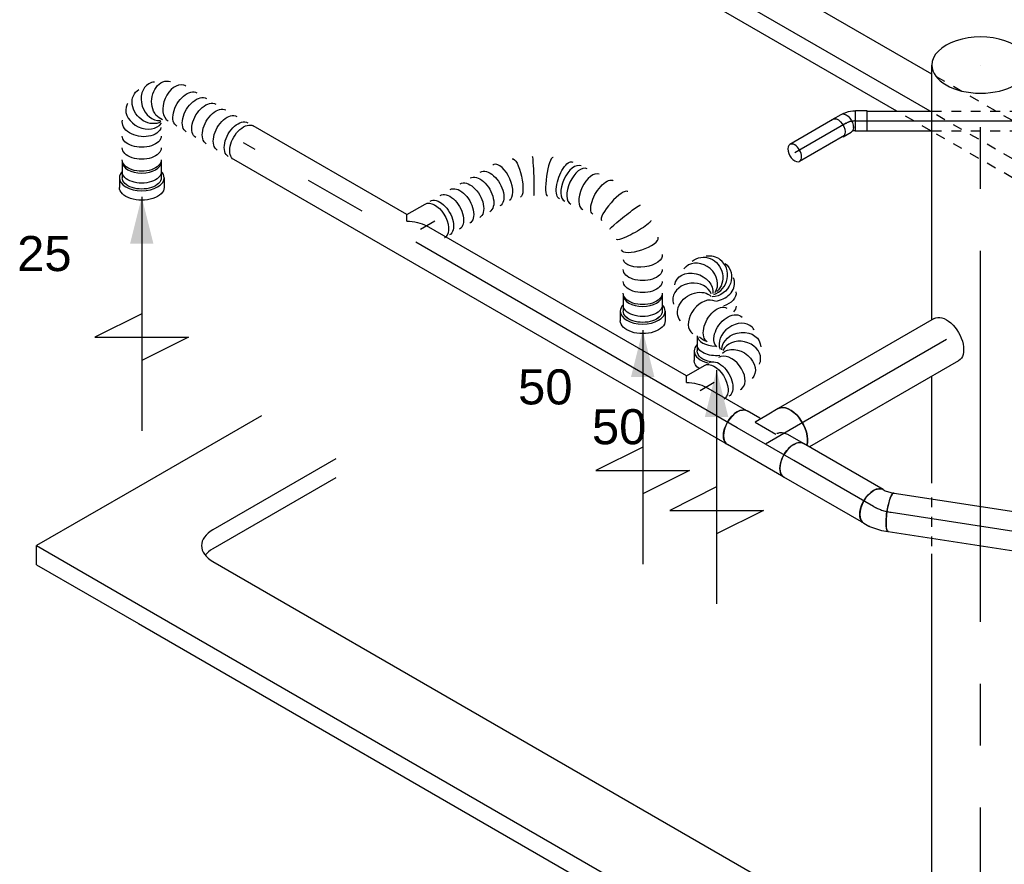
# Model space of a CAD drawing. Extents: x -238422 to 258194, y -34825 to 126331.
# Tile 47 of 239: x -40477 to -37950, y -30192 to -28025. Entities that reach past the tile are written whole.
import ezdxf
from ezdxf.enums import TextEntityAlignment as Align

# ---------------------------------------------------------------- set-up
doc = ezdxf.new("R2010")
doc.units = 0
doc.header["$LTSCALE"] = 50
doc.linetypes.add('CENTER2', pattern=[28.575, 19.05, -3.175, 3.175, -3.175])
doc.linetypes.add('STREEPJES', pattern=[0.1, 0.05, -0.05])
doc.layers.get('0').update_dxf_attribs({"linetype": 'CONTINUOUS'})
for name, color, linetype in [('EL6131--', 2, 'CONTINUOUS'), ('EM6131--', 1, 'CONTINUOUS'), ('lMcht aanvoer bestaand_PR', 1, 'CONTINUOUS'), ('lucht aanvoer bestaand', 8, 'CONTINUOUS'), ('lucht aanvoer bestaand_HL', 1, 'CONTINUOUS'), ('WL524---_D', 153, 'CONTINUOUS'), ('WL524---_HARTLIJN', 8, 'CONTINUOUS'), ('WL570---_RETOUR', 112, 'CONTINUOUS'), ('WL570---_RETOUR_HL', 8, 'CONTINUOUS'), ('WL570---_RETOUR_RST', 2, 'CONTINUOUS'), ('WM570---_RETOUR_PR', 1, 'CONTINUOUS'), ('WM570---_RETOUR_RST_PR', 1, 'CONTINUOUS')]:
    doc.layers.add(name, color=color, linetype=linetype)
doc.styles.add('BURO-018', font='ARIAL.TTF', dxfattribs={"height": 90})

# ---------------------------------------------------------------- blocks, each defined once
blk = doc.blocks.new('*U1470')
at = {"color": 0, "ltscale": 10}
for p, q in [((-44, 26.3, -5026.8), (-14, 26.3, -5026.8)), ((-44, 26.3, -5026.8), (-44, -26.2, -5026.8)), ((-14, 26.3, -5026.8), (-12.8, 25, -5026.8)), ((-14, 26.3, -5026.8), (-14, -26.2, -5026.8)), ((-10.6, 25, -5026.8), (-6.8, 25.6, -5026.8)), ((-6.8, 25.6, -5026.8), (-6.1, 25.8, -5026.8)), ((18, 40.7, -5026.8), (-3.2, 28.4, -5026.8)), ((-12.8, 25, -5026.8), (-10.6, 25, -5026.8)), ((-8.7, 16.4, -5026.8), (-8.7, 15.4, -5026.8)), ((-14, -26.2, -5026.8), (-12.8, -25, -5026.8)), ((-12.8, -25, -5026.8), (-6.8, -25, -5026.8)), ((-6.8, -25, -5026.8), (4.8, -23.2, -5026.8)), ((4.8, -23.2, -5026.8), (5.2, -23.1, -5026.8)), ((5.2, -23.1, -5026.8), (15.9, -19.6, -5026.8)), ((9.9, -15.7, -5026.8), (9, -15.2, -5026.8)), ((17, -19, -5026.8), (15.9, -19.6, -5026.8)), ((17, -19, -5026.8), (18.4, -18.2, -5026.8)), ((44.2, -4.8, -5026.8), (23, -17, -5026.8)), ((-44, -26.2, -5026.8), (-14, -26.2, -5026.8))]:
    blk.add_line(p, q, dxfattribs=at)
at = {"color": 0, "ltscale": 10, "extrusion": (-1.37632e-28, -1.12104e-44, -1)}
for centre, start_param, end_param in [((9.9, 5.7, -5026.8), 0, 3.141593), ((31.1, 18, -5026.8), 0, 3.451437), ((31.1, 18, -5026.8), 5.973341, 6.280044)]:
    blk.add_ellipse(centre, major_axis=(13.1, -22.7), ratio=0.57735, start_param=start_param, end_param=end_param, dxfattribs=at)
at = {"layer": 'WL524---_HARTLIJN', "linetype": 'CENTER2'}
for p, q in [((-14, 0, -5026.8), (-12.8, 0, -5026.8)), ((9.9, 5.7, -5026.8), (9, 5.2, -5026.8))]:
    blk.add_line(p, q, dxfattribs=at)
blk.add_ellipse((-12.8, 17.8, -5026.8), major_axis=(-30.8, 0), ratio=0.57735, start_param=1.570796, end_param=2.356194, dxfattribs=at)
at = {"layer": 'WL524---_D', "color": 1, "style": 'BURO-018'}
blk.add_attdef('POSNR', text='', height=90, dxfattribs=at).set_placement((0, 0), align=Align.MIDDLE)
blk = doc.blocks.new('*U1471')
at = {"color": 0, "ltscale": 10}
for p, q in [((19.9, 25, -5034.9), (152.4, 25, -5034.9)), ((19.9, -25, -5034.9), (152.4, -25, -5034.9))]:
    blk.add_line(p, q, dxfattribs=at)
for start_param, end_param in [(3.141593, 6.283185), (0, 3.141593)]:
    blk.add_ellipse((152.4, 0, -5034.9), major_axis=(0, -25), ratio=0.57735, start_param=start_param, end_param=end_param, dxfattribs=at)
at = {"layer": 'WL524---_HARTLIJN', "linetype": 'CENTER2'}
blk.add_line((0, 0, -5034.9), (152.4, 0, -5034.9), dxfattribs=at)
at = {"layer": 'WL524---_D', "color": 1, "style": 'BURO-018'}
blk.add_attdef('POSNR', text='', height=90, dxfattribs=at).set_placement((0, 0), align=Align.MIDDLE)
blk = doc.blocks.new('*U1472')
at = {"color": 0, "ltscale": 10}
for p, q in [((30, 25, -5026.8), (196, 25, -5026.8)), ((446, 25, -5026.8), (1443, 25, -5026.8)), ((30, -25, -5026.8), (196, -25, -5026.8)), ((447.6, -25, -5026.8), (1549.3, -25, -5026.8))]:
    blk.add_line(p, q, dxfattribs=at)
at = {"color": 8, "linetype": 'STREEPJES', "ltscale": 10}
for p, q in [((196, 25, -5026.8), (446, 25, -5026.8)), ((1443, 25, -5026.8), (2108.3, 25, -5026.8)), ((196, -25, -5026.8), (447.6, -25, -5026.8)), ((1549.3, -25, -5026.8), (2108.3, -25, -5026.8))]:
    blk.add_line(p, q, dxfattribs=at)
at = {"layer": 'WL524---_HARTLIJN', "linetype": 'CENTER2'}
blk.add_line((0, 0, -5026.8), (2138.3, 0, -5026.8), dxfattribs=at)
at = {"layer": 'WL524---_D', "color": 1, "style": 'BURO-018'}
blk.add_attdef('POSNR', text='', height=90, dxfattribs=at).set_placement((0, 0), align=Align.MIDDLE)
blk = doc.blocks.new('*U1473')
at = {"color": 8, "linetype": 'STREEPJES', "ltscale": 10}
for p, q in [((0, 125, -4102.3), (518.2, 125, -4102.3)), ((1622.9, 125, -4102.3), (1764.7, 125, -4102.3)), ((0, -125, -4102.3), (466.3, -125, -4102.3)), ((1584.2, -125, -4102.3), (1726, -125, -4102.3))]:
    blk.add_line(p, q, dxfattribs=at)
at = {"color": 0, "ltscale": 10}
for p, q in [((518.2, 125, -4102.3), (1602.9, 125, -4102.3)), ((1784.7, 125, -4102.3), (2059.4, 125, -4102.3)), ((2203.7, 125, -4102.3), (2857.7, 125, -4102.3)), ((466.3, -125, -4102.3), (1564.2, -125, -4102.3)), ((1746, -125, -4102.3), (2857.7, -125, -4102.3))]:
    blk.add_line(p, q, dxfattribs=at)
at = {"color": 8, "linetype": 'STREEPJES', "ltscale": 10, "extrusion": (-5.55112e-17, 1.11022e-16, -1)}
for start_param, end_param in [(1.590189, 3.141593), (0, 1.220229)]:
    blk.add_ellipse((0, 0, -4102.3), major_axis=(0, -125), ratio=0.57735, start_param=start_param, end_param=end_param, dxfattribs=at)
at = {"color": 0, "ltscale": 10}
for start_param, end_param in [(3.141593, 6.283185), (0, 3.141593)]:
    blk.add_ellipse((2857.7, 0, -4102.3), major_axis=(0, -125), ratio=0.57735, start_param=start_param, end_param=end_param, dxfattribs=at)
at = {"color": 0, "ltscale": 10, "extrusion": (-5.55112e-17, 1.11022e-16, -1)}
blk.add_ellipse((0, 0, -4102.3), major_axis=(0, -125), ratio=0.57735, start_param=1.220229, end_param=1.590189, dxfattribs=at)
at = {"layer": 'lucht aanvoer bestaand_HL', "linetype": 'CENTER2'}
blk.add_line((0, 0, -4102.3), (2857.7, 0, -4102.3), dxfattribs=at)
at = {"layer": 'lMcht aanvoer bestaand_PR', "color": 1, "style": 'BURO-018'}
blk.add_attdef('POSNR', text='', height=90, dxfattribs=at).set_placement((0, 0), align=Align.MIDDLE)
blk = doc.blocks.new('*U1665')
at = {"color": 0, "ltscale": 10}
for p, q in [((0, 50, -6360.5), (442.4, 50, -6360.5)), ((0, -50, -6360.5), (442.4, -50, -6360.5))]:
    blk.add_line(p, q, dxfattribs=at)
at = {"color": 0, "ltscale": 10, "extrusion": (-5.14476e-17, -2.32645e-16, -1)}
blk.add_ellipse((0, 0, -6360.5), major_axis=(0, -50), ratio=0.211325, start_param=0, end_param=3.141593, dxfattribs=at)
at = {"color": 0, "ltscale": 10}
blk.add_ellipse((442.4, 0, -6360.5), major_axis=(0, -50), ratio=0.211325, start_param=3.141593, end_param=6.283185, dxfattribs=at)
at = {"layer": 'lucht aanvoer bestaand_HL', "linetype": 'CENTER2'}
blk.add_line((0, 0, -6360.5), (442.4, 0, -6360.5), dxfattribs=at)
at = {"layer": 'lMcht aanvoer bestaand_PR', "color": 1, "style": 'BURO-018'}
blk.add_attdef('POSNR', text='', height=90, dxfattribs=at).set_placement((0, 0), align=Align.MIDDLE)
blk = doc.blocks.new('*U1666')
at = {"color": 0, "ltscale": 10}
for p, q in [((-16.2, 50, -6354.9), (-1.7, 53, -6354.9)), ((-1.7, 53, -6354.9), (6.3, 56.1, -6354.9)), ((-21.9, 50, -6354.9), (-16.2, 50, -6354.9)), ((-21.9, -50, -6354.9), (-7.3, -50, -6354.9)), ((-4.8, -49.7, -6354.9), (26.2, -43.4, -6354.9)), ((26.2, -43.4, -6354.9), (27, -43.2, -6354.9)), ((27, -43.2, -6354.9), (42.5, -37.1, -6354.9))]:
    blk.add_line(p, q, dxfattribs=at)
blk.add_ellipse((24.4, 9.5, -6354.9), major_axis=(18.1, -46.6), ratio=0.211325, start_param=3.141593, end_param=6.283185, dxfattribs=at)
at = {"color": 0, "ltscale": 10, "extrusion": (-2.77556e-17, 1.12173e-16, -1)}
for centre, major_axis, ratio, start_param, end_param in [((-21.9, 0, -6354.9), (0, -50), 0.57735, 0, 3.141593), ((-11.1, 0, -6354.9), (5.1, -49.9), 0.497511, 6.232846, 6.333525)]:
    blk.add_ellipse(centre, major_axis=major_axis, ratio=ratio, start_param=start_param, end_param=end_param, dxfattribs=at)
at = {"layer": 'lucht aanvoer bestaand_HL', "linetype": 'CENTER2'}
blk.add_ellipse((19, 70.7, -6354.9), major_axis=(86.6, 50), ratio=0.57735, start_param=3.926991, end_param=4.45059, dxfattribs=at)
at = {"layer": 'lMcht aanvoer bestaand_PR', "color": 1, "style": 'BURO-018'}
blk.add_attdef('POSNR', text='', height=90, dxfattribs=at).set_placement((0, 0), align=Align.MIDDLE)
blk = doc.blocks.new('*U1667')
at = {"color": 0, "ltscale": 10}
for p, q in [((0, 50, -6339.4), (236.6, 50, -6339.4)), ((0, -50, -6339.4), (236.6, -50, -6339.4))]:
    blk.add_line(p, q, dxfattribs=at)
blk.add_ellipse((0, 0, -6339.4), major_axis=(0, 50), ratio=0.57735, start_param=3.141593, end_param=6.283185, dxfattribs=at)
at = {"color": 0, "ltscale": 10, "extrusion": (7.43708e-18, -5.9805e-17, -1)}
blk.add_ellipse((236.6, 0, -6339.4), major_axis=(0, 50), ratio=0.57735, start_param=0, end_param=3.141593, dxfattribs=at)
at = {"layer": 'lucht aanvoer bestaand_HL', "linetype": 'CENTER2'}
blk.add_line((0, 0, -6339.4), (236.6, 0, -6339.4), dxfattribs=at)
at = {"layer": 'lMcht aanvoer bestaand_PR', "color": 1, "style": 'BURO-018'}
blk.add_attdef('POSNR', text='', height=90, dxfattribs=at).set_placement((0, 0), align=Align.MIDDLE)
blk = doc.blocks.new('*U1669')
at = {"color": 0, "ltscale": 10}
for p, q in [((0, 50, -6053.8), (1463, 50, -6053.8)), ((0, -50, -6053.8), (121.9, -50, -6053.8)), ((179.6, -50, -6053.8), (950.1, -50, -6053.8)), ((1007.8, -50, -6053.8), (1463, -50, -6053.8))]:
    blk.add_line(p, q, dxfattribs=at)
blk.add_ellipse((0, 0, -6053.8), major_axis=(0, 50), ratio=0.57735, start_param=3.141593, end_param=6.283185, dxfattribs=at)
at = {"color": 0, "ltscale": 10, "extrusion": (7.43708e-18, -5.9805e-17, -1)}
blk.add_ellipse((1463, 0, -6053.8), major_axis=(0, 50), ratio=0.57735, start_param=0, end_param=3.141593, dxfattribs=at)
at = {"layer": 'lucht aanvoer bestaand_HL', "linetype": 'CENTER2'}
blk.add_line((0, 0, -6053.8), (1463, 0, -6053.8), dxfattribs=at)
at = {"layer": 'lMcht aanvoer bestaand_PR', "color": 1, "style": 'BURO-018'}
blk.add_attdef('POSNR', text='', height=90, dxfattribs=at).set_placement((0, 0), align=Align.MIDDLE)
blk = doc.blocks.new('*U1670')
at = {"color": 0, "ltscale": 10}
for p, q in [((1.5, 97.5, -6112.9), (85.1, -47.5, -6112.9)), ((-85.1, 47.5, -6112.9), (-61.9, 7.1, -6112.9)), ((-5.1, -61.9, -6112.9), (-35.7, -8.8, -6112.9)), ((-73.5, -62.5, -6112.9), (-40.8, -62.5, -6112.9)), ((-40.8, -62.5, -6112.9), (-5.1, -61.9, -6112.9)), ((-21.7, -62.5, -6112.9), (-20.6, -64.4, -6112.9)), ((-20.6, -64.4, -6112.9), (-1.5, -97.5, -6112.9))]:
    blk.add_line(p, q, dxfattribs=at)
blk.add_ellipse((-41.8, 72.5, -6112.9), major_axis=(43.3, 25), ratio=0.57735, start_param=3.141593, end_param=6.283185, dxfattribs=at)
at = {"color": 0, "ltscale": 10, "extrusion": (3.41963e-17, -1.97432e-17, -1)}
for centre, major_axis, end_param in [((-73.5, 0, -6112.9), (0, -62.5), 2.669946), ((41.8, -72.5, -6112.9), (43.3, 25), 3.141593)]:
    blk.add_ellipse(centre, major_axis=major_axis, ratio=0.57735, start_param=0, end_param=end_param, dxfattribs=at)
at = {"color": 0, "ltscale": 10}
for points in [[(-61.6, 7.3, -6112.9), (-58.5, 3.4, -6112.9), (-55, -0.2, -6112.9), (-51.2, -3.3, -6112.9), (-47.2, -5.7, -6112.9), (-43, -7.6, -6112.9), (-38.8, -8.6, -6112.9)], [(-17.2, -62.4, -6112.9), (-14.9, -62.3, -6112.9), (-12.1, -62.1, -6112.9), (-8.8, -61.9, -6112.9)]]:
    blk.add_spline(points, degree=3, dxfattribs=at)
at = {"layer": 'lucht aanvoer bestaand_HL', "linetype": 'CENTER2'}
for p, q in [((-41.8, 72.5, -6112.9), (41.8, -72.5, -6112.9)), ((-73.5, 0, -6112.9), (0, 0, -6112.9))]:
    blk.add_line(p, q, dxfattribs=at)
at = {"layer": 'lMcht aanvoer bestaand_PR', "color": 1, "style": 'BURO-018'}
blk.add_attdef('POSNR', text='', height=90, dxfattribs=at).set_placement((0, 0), align=Align.MIDDLE)
blk = doc.blocks.new('*U1671')
at = {"color": 0, "ltscale": 10}
for p, q in [((0, 62.5, -5733.8), (442.3, 62.5, -5733.8)), ((0, -62.5, -5733.8), (462.7, -62.5, -5733.8))]:
    blk.add_line(p, q, dxfattribs=at)
at = {"color": 0, "ltscale": 10, "extrusion": (3.41963e-17, -1.97432e-17, -1)}
blk.add_ellipse((0, 0, -5733.8), major_axis=(0, -62.5), ratio=0.57735, start_param=0, end_param=3.141593, dxfattribs=at)
at = {"color": 0, "ltscale": 10}
blk.add_ellipse((462.7, 0, -5733.8), major_axis=(0, -62.5), ratio=0.57735, start_param=3.613239, end_param=6.283185, dxfattribs=at)
at = {"layer": 'lucht aanvoer bestaand_HL', "linetype": 'CENTER2'}
blk.add_line((0, 0, -5733.8), (462.7, 0, -5733.8), dxfattribs=at)
at = {"layer": 'lMcht aanvoer bestaand_PR', "color": 1, "style": 'BURO-018'}
blk.add_attdef('POSNR', text='', height=90, dxfattribs=at).set_placement((0, 0), align=Align.MIDDLE)
blk = doc.blocks.new('*U1672')
at = {"color": 0, "ltscale": 10}
for p, q in [((344.2, -10.6, -5303.1), (343.9, -10.4, -5303.1)), ((466.5, -182.2, -5303.1), (466.3, -181.6, -5303.1)), ((475.1, -323.8, -5303.1), (475.3, -322.7, -5303.1))]:
    blk.add_line(p, q, dxfattribs=at)
at = {"color": 0, "ltscale": 10, "extrusion": (2.67592e-17, -7.95482e-17, -1)}
for centre, major_axis, ratio, start_param, end_param in [((0, 0, -5303.1), (0, 50), 0.57735, 0, 3.014512), ((14.9, 0, -5303.1), (0, 50), 0.57735, 0, 3.141593), ((44.7, 0, -5303.1), (0, 50), 0.57735, 0, 3.141593), ((74.5, 0, -5303.1), (0, 50), 0.57735, 0, 3.141593), ((104.2, 0, -5303.1), (0, 50), 0.57735, 0, 3.141593), ((134, 0, -5303.1), (0, 50), 0.57735, 0, 3.141593), ((163.8, 0, -5303.1), (0, 50), 0.57735, 0, 3.141593), ((236.3, -9, -5303.1), (15.5, 47.7), 0.27917, 6.2575, 9.399092), ((343.8, -78.7, -5303.1), (37.8, 33), 0.411561, 3.183659, 6.325252), ((404, -163.7, -5303.1), (43.8, 24.6), 0.429176, 3.185872, 6.327465), ((427.7, -235.7, -5303.1), (49.6, 7.4), 0.052357, 3.146006, 6.287599), ((430.2, -275.1, -5303.1), (-50.2, 1.1), 0.148444, 3.128832, 6.270425), ((399.9, -374.5, -5303.1), (43.3, -25), 0.57735, 0, 3.141593), ((415.6, -347.3, -5303.1), (46.1, -20.1), 0.505537, 6.225977, 9.367569), ((384.6, -401.1, -5303.1), (43.3, -25), 0.57735, 0, 3.141593), ((369.3, -427.6, -5303.1), (43.3, -25), 0.57735, 0, 3.141593), ((353.9, -454.1, -5303.1), (43.3, -25), 0.57735, 0, 3.141593), ((346.3, -467.3, -5303.1), (43.3, -25), 0.57735, 0, 3.141593)]:
    blk.add_ellipse(centre, major_axis=major_axis, ratio=ratio, start_param=start_param, end_param=end_param, dxfattribs=at)
at = {"color": 0, "ltscale": 10}
for centre, major_axis, ratio, start_param, end_param in [((196.7, 0, -5303.1), (5.6, 49.9), 0.487933, 3.196005, 6.228773), ((196.7, 0, -5303.1), (5.6, 49.9), 0.487933, 6.228773, 6.337598), ((276.3, -26.1, -5303.1), (-23.6, -44.3), 0.046048, 6.279272, 9.420865), ((313.1, -50, -5303.1), (30.9, 39.5), 0.191079, 0.016821, 3.124772), ((354.8, -94.2, -5303.1), (-40.8, -28.9), 0.50891, 3.141593, 6.283185), ((364.6, -108.1, -5303.1), (-40.8, -28.9), 0.50891, 3.141593, 6.283185), ((384.3, -135.9, -5303.1), (-40.8, -28.9), 0.50891, 3.141593, 6.283185), ((418.8, -197.7, -5303.1), (-47.6, -15.8), 0.249499, 3.163965, 6.260813), ((426.1, -313.2, -5303.1), (49.2, -10.1), 0.338865, 3.173795, 6.250983)]:
    blk.add_ellipse(centre, major_axis=major_axis, ratio=ratio, start_param=start_param, end_param=end_param, dxfattribs=at)
at = {"color": 8, "linetype": 'STREEPJES', "ltscale": 10, "extrusion": (2.67592e-17, -7.95482e-17, -1)}
blk.add_ellipse((0, 0, -5303.1), major_axis=(0, 50), ratio=0.57735, start_param=3.014512, end_param=3.141593, dxfattribs=at)
at = {"layer": 'lMcht aanvoer bestaand_PR', "color": 1, "style": 'BURO-018'}
blk.add_attdef('POSNR', text='', height=90, dxfattribs=at).set_placement((0, 0), align=Align.MIDDLE)
blk = doc.blocks.new('*U1673')
at = {"color": 0, "ltscale": 10}
for p, q in [((-20.4, 35.4, -5332.7), (-12, 50, -5332.7)), ((-12, 50, -5332.7), (41.9, 50, -5332.7))]:
    blk.add_line(p, q, dxfattribs=at)
at = {"color": 0, "ltscale": 10, "extrusion": (2.67592e-17, -7.95482e-17, -1)}
for centre, major_axis, start_param, end_param in [((-40.8, 0, -5332.7), (-61.2, 35.4), 1.570796, 2.356194), ((41.9, 0, -5332.7), (0, 50), 0, 3.014512)]:
    blk.add_ellipse(centre, major_axis=major_axis, ratio=0.57735, start_param=start_param, end_param=end_param, dxfattribs=at)
at = {"color": 8, "linetype": 'STREEPJES', "ltscale": 10, "extrusion": (2.67592e-17, -7.95482e-17, -1)}
blk.add_ellipse((41.9, 0, -5332.7), major_axis=(0, 50), ratio=0.57735, start_param=3.014512, end_param=3.141593, dxfattribs=at)
at = {"layer": 'lucht aanvoer bestaand_HL', "linetype": 'CENTER2'}
blk.add_line((0, 0, -5332.7), (41.9, 0, -5332.7), dxfattribs=at)
at = {"layer": 'lMcht aanvoer bestaand_PR', "color": 1, "style": 'BURO-018'}
blk.add_attdef('POSNR', text='', height=90, dxfattribs=at).set_placement((0, 0), align=Align.MIDDLE)
blk = doc.blocks.new('*U1674')
at = {"color": 0, "ltscale": 10, "extrusion": (2.67592e-17, -7.95482e-17, -1)}
for centre, major_axis, ratio, start_param, end_param in [((73.8, 233.1, -5888.7), (-31.7, 39.3), 0.788547, 6.103892, 9.245484), ((114, 247.9, -5888.7), (3.7, 50.1), 0.921531, 6.033813, 9.175406), ((53.5, 187.3, -5888.7), (50.4, 1.4), 0.761615, 2.986483, 6.128076), ((129.6, 233, -5888.7), (49.8, 6.6), 0.919297, 6.041654, 8.485259), ((79.7, 124.1, -5888.7), (-43.3, -25), 0.57735, 0, 3.141593), ((118.5, 193.5, -5888.7), (45.1, -21.8), 0.675561, 6.234479, 7.546792), ((98.2, 92.1, -5888.7), (46.4, 19.2), 0.646887, 3.226552, 6.368145), ((102.8, 166.3, -5888.7), (43.3, -25), 0.57735, 0, 0.528762), ((53.5, 80.9, -5888.7), (43.3, -25), 0.57735, 1.40634, 3.141593), ((69.9, 109.3, -5888.7), (43.3, -25), 0.57735, 2.086256, 2.626133), ((45.2, 66.6, -5888.7), (43.3, -25), 0.57735, 1.866915, 3.141593), ((103.3, 40.9, -5888.7), (-48.1, 15.2), 0.803023, 0.17544, 3.317032), ((72, 7.2, -5888.7), (21.3, -45.6), 0.750739, 3.273893, 6.415485), ((0, 0, -5888.7), (0, 50), 0.57735, 0, 3.014512), ((14.5, 0, -5888.7), (0, 50), 0.57735, 0, 3.141593)]:
    blk.add_ellipse(centre, major_axis=major_axis, ratio=ratio, start_param=start_param, end_param=end_param, dxfattribs=at)
at = {"color": 0, "ltscale": 10}
for centre, major_axis, ratio, start_param, end_param in [((97.2, 244.5, -5888.7), (-16, 47.5), 0.832287, 6.176391, 6.38998), ((97.2, 244.5, -5888.7), (-16, 47.5), 0.832287, 3.248387, 6.176391), ((125.1, 243.9, -5888.7), (-34.8, -36.5), 0.946628, 2.744654, 3.538531), ((58.1, 213.2, -5888.7), (-46.1, 20.7), 0.806544, 3.341066, 6.083712), ((125.1, 243.9, -5888.7), (-34.8, -36.5), 0.946628, 0.510969, 2.744654), ((58.1, 213.2, -5888.7), (-46.1, 20.7), 0.806544, 6.083712, 6.482658), ((127.4, 215.7, -5888.7), (48.5, -12.6), 0.827474, 6.179748, 6.386623), ((60.4, 157.6, -5888.7), (-46.8, -18.5), 0.65336, 3.238134, 6.186644), ((127.4, 215.7, -5888.7), (48.5, -12.6), 0.827474, 4.49484, 6.179748), ((60.4, 157.6, -5888.7), (-46.8, -18.5), 0.65336, 6.186644, 6.379726), ((105.5, 65.1, -5888.7), (50.1, 4.3), 0.750739, 0.1323, 3.009293), ((91.9, 21.2, -5888.7), (-37.2, 34), 0.803023, 3.317032, 6.107746), ((105.5, 65.1, -5888.7), (50.1, 4.3), 0.750739, 6.150885, 6.415485), ((45.1, 0, -5888.7), (6.6, -49.8), 0.646887, 0.084959, 3.056633), ((91.9, 21.2, -5888.7), (-37.2, 34), 0.803023, 2.966153, 3.317032), ((45.1, 0, -5888.7), (6.6, -49.8), 0.646887, 6.198226, 6.368145)]:
    blk.add_ellipse(centre, major_axis=major_axis, ratio=ratio, start_param=start_param, end_param=end_param, dxfattribs=at)
at = {"color": 8, "linetype": 'STREEPJES', "ltscale": 10, "extrusion": (2.67592e-17, -7.95482e-17, -1)}
blk.add_ellipse((0, 0, -5888.7), major_axis=(0, 50), ratio=0.57735, start_param=3.014512, end_param=3.141593, dxfattribs=at)
at = {"layer": 'lMcht aanvoer bestaand_PR', "color": 1, "style": 'BURO-018'}
blk.add_attdef('POSNR', text='', height=90, dxfattribs=at).set_placement((0, 0), align=Align.MIDDLE)
blk = doc.blocks.new('*U1675')
at = {"color": 0, "ltscale": 10}
for p, q in [((-20.4, 35.4, -5918.3), (-12, 50, -5918.3)), ((-12, 50, -5918.3), (41.9, 50, -5918.3))]:
    blk.add_line(p, q, dxfattribs=at)
at = {"color": 0, "ltscale": 10, "extrusion": (2.67592e-17, -7.95482e-17, -1)}
for centre, major_axis, start_param, end_param in [((-40.8, 0, -5918.3), (-61.2, 35.4), 1.570796, 2.356194), ((41.9, 0, -5918.3), (0, 50), 0, 3.014512)]:
    blk.add_ellipse(centre, major_axis=major_axis, ratio=0.57735, start_param=start_param, end_param=end_param, dxfattribs=at)
at = {"color": 8, "linetype": 'STREEPJES', "ltscale": 10, "extrusion": (2.67592e-17, -7.95482e-17, -1)}
blk.add_ellipse((41.9, 0, -5918.3), major_axis=(0, 50), ratio=0.57735, start_param=3.014512, end_param=3.141593, dxfattribs=at)
at = {"layer": 'WL570---_RETOUR_HL', "linetype": 'CENTER2'}
blk.add_line((0, 0, -5918.3), (41.9, 0, -5918.3), dxfattribs=at)
at = {"layer": 'WM570---_RETOUR_PR', "color": 1, "style": 'BURO-018'}
blk.add_attdef('POSNR', text='', height=90, dxfattribs=at).set_placement((0, 0), align=Align.MIDDLE)
blk = doc.blocks.new('*U1676')
at = {"ltscale": 10}
blk.add_hatch(color=0, dxfattribs=at).paths.add_polyline_path([(49, 0), (169, 30), (169, -30)])
at = {"color": 0, "ltscale": 10}
for p, q in [((409, -120, -5255.5), (409, 120, -5255.5)), ((409, 120, -5255.5), (469, 0, -5255.5)), ((49, 0, -5255.5), (649, 0, -5255.5)), ((349, 0, -5255.5), (409, -120, -5255.5)), ((-38.8, -50, -5255.5), (0, -50, -5255.5)), ((0, -57.5, -5255.5), (24.5, -57.5, -5255.5))]:
    blk.add_line(p, q, dxfattribs=at)
for centre, major_axis, start_param, end_param in [((-40.8, 0, -5255.5), (0, 50), 3.212885, 4.641097), ((0, 0, -5255.5), (0, 57.5), 3.141593, 4.348006), ((0, 0, -5255.5), (0, 57.5), 2.625118, 3.141593)]:
    blk.add_ellipse(centre, major_axis=major_axis, ratio=0.57735, start_param=start_param, end_param=end_param, dxfattribs=at)
at = {"color": 0, "ltscale": 10, "extrusion": (8.32667e-17, -2.22045e-16, -1)}
for centre, major_axis, start_param in [((0, 0, -5255.5), (0, 50), 1.866915), ((24.5, 0, -5255.5), (0, 57.5), 2.469489)]:
    blk.add_ellipse(centre, major_axis=major_axis, ratio=0.57735, start_param=start_param, end_param=3.141593, dxfattribs=at)
at = {"layer": 'WL570---_RETOUR_RST', "color": 1, "style": 'BURO-018'}
for tag in ['MC', 'Q']:
    blk.add_attdef(tag, text='', height=90, dxfattribs=at).set_placement((0, 0), align=Align.MIDDLE)
at = {"layer": 'WM570---_RETOUR_RST_PR', "color": 1, "style": 'BURO-018'}
blk.add_attdef('POSNR', text='', height=90, dxfattribs=at).set_placement((0, 0), align=Align.MIDDLE)
blk = doc.blocks.new('*U1677')
at = {"ltscale": 10}
blk.add_hatch(color=0, dxfattribs=at).paths.add_polyline_path([(49, 0), (169, 30), (169, -30)])
at = {"color": 0, "ltscale": 10}
for p, q in [((409, -120, -5111), (409, 120, -5111)), ((409, 120, -5111), (469, 0, -5111)), ((0, 57.5, -5111), (24.5, 57.5, -5111)), ((-40.8, 50, -5111), (0, 50, -5111)), ((49, 0, -5111), (649, 0, -5111)), ((349, 0, -5111), (409, -120, -5111)), ((-40.8, -50, -5111), (0, -50, -5111)), ((0, -57.5, -5111), (24.5, -57.5, -5111))]:
    blk.add_line(p, q, dxfattribs=at)
for centre, major_axis, start_param, end_param in [((0, 0, -5111), (0, 57.5), 0, 0.516475), ((0, 0, -5111), (0, 57.5), 3.141593, 6.283185), ((-40.8, 0, -5111), (0, 50), 3.141593, 6.283185), ((0, 0, -5111), (0, 57.5), 2.625118, 3.141593)]:
    blk.add_ellipse(centre, major_axis=major_axis, ratio=0.57735, start_param=start_param, end_param=end_param, dxfattribs=at)
at = {"color": 0, "ltscale": 10, "extrusion": (5.55112e-17, -1.11022e-16, -1)}
for centre, major_axis in [((24.5, 0, -5111), (0, 57.5)), ((0, 0, -5111), (0, 50))]:
    blk.add_ellipse(centre, major_axis=major_axis, ratio=0.57735, start_param=0, end_param=3.141593, dxfattribs=at)
at = {"layer": 'WL570---_RETOUR_RST', "color": 1, "style": 'BURO-018'}
for tag in ['MC', 'Q']:
    blk.add_attdef(tag, text='', height=90, dxfattribs=at).set_placement((0, 0), align=Align.MIDDLE)
at = {"layer": 'WM570---_RETOUR_RST_PR', "color": 1, "style": 'BURO-018'}
blk.add_attdef('POSNR', text='', height=90, dxfattribs=at).set_placement((0, 0), align=Align.MIDDLE)
blk = doc.blocks.new('*U1678')
at = {"color": 0, "ltscale": 10, "extrusion": (7.43708e-18, -5.9805e-17, -1)}
for centre, major_axis, ratio, start_param, end_param in [((181.2, 208.5, -5019.3), (-43.3, -25), 0.57735, 0, 3.141593), ((188.9, 195.3, -5019.3), (-43.3, -25), 0.57735, 0, 3.141593), ((204.2, 168.8, -5019.3), (-43.3, -25), 0.57735, 0, 3.141593), ((219.5, 142.2, -5019.3), (-43.3, -25), 0.57735, 0, 3.141593), ((234.8, 115.7, -5019.3), (-43.3, -25), 0.57735, 0, 3.141593), ((250.5, 88.5, -5019.3), (46.4, 19.3), 0.648614, 3.225366, 6.366959), ((255.9, 37.8, -5019.3), (-48.1, 15.1), 0.810032, 0.179255, 3.320848), ((225.1, 4.9, -5019.3), (20.7, -45.9), 0.76129, 3.27813, 6.419723), ((0, 0, -5019.3), (0, 50), 0.57735, 0, 3.141593), ((16.3, 0, -5019.3), (0, 50), 0.57735, 0, 3.141593), ((49, 0, -5019.3), (0, 50), 0.57735, 0, 3.141593), ((81.6, 0, -5019.3), (0, 50), 0.57735, 0, 3.141593), ((112, -0.2, -5019.3), (0.9, 50), 0.588799, 0, 3.141593), ((140.2, -0.7, -5019.3), (0.9, 50), 0.588799, 0, 3.141593), ((168.4, -1.2, -5019.3), (0.9, 50), 0.588799, 0, 3.141593)]:
    blk.add_ellipse(centre, major_axis=major_axis, ratio=ratio, start_param=start_param, end_param=end_param, dxfattribs=at)
at = {"color": 0, "ltscale": 10}
for centre, major_axis, ratio, start_param, end_param in [((257.8, 61.7, -5019.3), (50.1, 4.6), 0.755345, 0.132531, 3.009062), ((244.7, 18.4, -5019.3), (-37, 34.2), 0.811994, 3.323057, 6.101721), ((257.8, 61.7, -5019.3), (50.1, 4.6), 0.755345, 6.150654, 6.415716), ((198.4, -1.8, -5019.3), (5.7, -49.9), 0.658316, 0.086961, 3.054631), ((244.7, 18.4, -5019.3), (-37, 34.2), 0.811994, 2.960128, 3.323057), ((198.4, -1.8, -5019.3), (5.7, -49.9), 0.658316, 6.196224, 6.370147)]:
    blk.add_ellipse(centre, major_axis=major_axis, ratio=ratio, start_param=start_param, end_param=end_param, dxfattribs=at)
at = {"layer": 'lMcht aanvoer bestaand_PR', "color": 1, "style": 'BURO-018'}
blk.add_attdef('POSNR', text='', height=90, dxfattribs=at).set_placement((0, 0), align=Align.MIDDLE)
blk = doc.blocks.new('*U1679')
at = {"ltscale": 10}
blk.add_hatch(color=0, dxfattribs=at).paths.add_polyline_path([(49, 0), (169, 30), (169, -30)])
at = {"color": 0, "ltscale": 10}
for p, q in [((409, -120, -4626.9), (409, 120, -4626.9)), ((409, 120, -4626.9), (469, 0, -4626.9)), ((0, 57.5, -4626.9), (24.5, 57.5, -4626.9)), ((-40.8, 50, -4626.9), (0, 50, -4626.9)), ((49, 0, -4626.9), (649, 0, -4626.9)), ((349, 0, -4626.9), (409, -120, -4626.9)), ((-40.8, -50, -4626.9), (0, -50, -4626.9)), ((0, -57.5, -4626.9), (24.5, -57.5, -4626.9))]:
    blk.add_line(p, q, dxfattribs=at)
for centre, major_axis, start_param, end_param in [((0, 0, -4626.9), (0, 57.5), 0, 0.516475), ((0, 0, -4626.9), (0, 57.5), 3.141593, 6.283185), ((-40.8, 0, -4626.9), (0, 50), 3.141593, 6.283185), ((0, 0, -4626.9), (0, 57.5), 2.625118, 3.141593)]:
    blk.add_ellipse(centre, major_axis=major_axis, ratio=0.57735, start_param=start_param, end_param=end_param, dxfattribs=at)
at = {"color": 0, "ltscale": 10, "extrusion": (5.55112e-17, -1.11022e-16, -1)}
for centre, major_axis in [((24.5, 0, -4626.9), (0, 57.5)), ((0, 0, -4626.9), (0, 50))]:
    blk.add_ellipse(centre, major_axis=major_axis, ratio=0.57735, start_param=0, end_param=3.141593, dxfattribs=at)
at = {"layer": 'WL570---_RETOUR_RST', "color": 1, "style": 'BURO-018'}
for tag in ['MC', 'Q']:
    blk.add_attdef(tag, text='', height=90, dxfattribs=at).set_placement((0, 0), align=Align.MIDDLE)
at = {"layer": 'WM570---_RETOUR_RST_PR', "color": 1, "style": 'BURO-018'}
blk.add_attdef('POSNR', text='', height=90, dxfattribs=at).set_placement((0, 0), align=Align.MIDDLE)
blk = doc.blocks.new('*U2041')
at = {"color": 0, "ltscale": 10}
for p, q in [((177.6, -74.2, -6568.3), (26.5, 187.4, -6568.3)), ((153.1, -116.7, -6568.3), (2, 145, -6568.3)), ((177.6, -74.2, -6568.3), (153.1, -116.7, -6568.3)), ((-149, -116.7, -6568.3), (153.1, -116.7, -6568.3))]:
    blk.add_line(p, q, dxfattribs=at)
for centre, end_param in [((-300.1, 145, -6568.3), 3.926991), ((-275.6, 187.4, -6568.3), 2.703444)]:
    blk.add_ellipse(centre, major_axis=(-86.6, 50), ratio=0.57735, start_param=2.356194, end_param=end_param, dxfattribs=at)
at = {"layer": 'EM6131--', "color": 1, "style": 'BURO-018'}
blk.add_attdef('POSNR', text='', height=90, dxfattribs=at).set_placement((0, 0), align=Align.MIDDLE)
blk = doc.blocks.new('*U2042')
at = {"color": 0, "ltscale": 10}
for p, q in [((-42.9, 116.7, -6175.1), (321.3, 116.7, -6175.1)), ((-67.4, 74.2, -6175.1), (296.8, 74.2, -6175.1)), ((42.9, -116.7, -6175.1), (407.1, -116.7, -6175.1))]:
    blk.add_line(p, q, dxfattribs=at)
at = {"layer": 'EM6131--', "color": 1, "style": 'BURO-018'}
blk.add_attdef('POSNR', text='', height=90, dxfattribs=at).set_placement((0, 0), align=Align.MIDDLE)
blk = doc.blocks.new('*U2052')
at = {"color": 0, "ltscale": 10}
for p, q in [((42.9, 116.7, -6704), (2352.2, 116.7, -6704)), ((-67.4, -74.2, -6704), (2105.7, -74.2, -6704)), ((-42.9, -116.7, -6704), (2039.4, -116.7, -6704))]:
    blk.add_line(p, q, dxfattribs=at)
at = {"color": 0, "linetype": 'STREEPJES', "ltscale": 10}
for p, q in [((2352.2, 116.7, -6704), (2388, 116.7, -6704)), ((2105.7, -74.2, -6704), (2277.7, -74.2, -6704)), ((2039.4, -116.7, -6704), (2302.2, -116.7, -6704))]:
    blk.add_line(p, q, dxfattribs=at)
at = {"layer": 'EM6131--', "color": 1, "style": 'BURO-018'}
blk.add_attdef('POSNR', text='', height=90, dxfattribs=at).set_placement((0, 0), align=Align.MIDDLE)
blk = doc.blocks.new('*U2059')
at = {"color": 0, "linetype": 'STREEPJES', "ltscale": 10}
for p, q in [((2542.1, 63.6, -6953.7), (2830.8, 63.6, -6953.7)), ((2834.2, 63.6, -6953.7), (2934.2, 63.6, -6953.7)), ((2566.6, 21.2, -6953.7), (2860.7, 21.2, -6953.7)), ((2615.6, -63.6, -6953.7), (2904.3, -63.6, -6953.7))]:
    blk.add_line(p, q, dxfattribs=at)
at = {"color": 0, "ltscale": 10}
for p, q in [((2830.8, 63.6, -6953.7), (2834.2, 63.6, -6953.7)), ((2934.2, 63.6, -6953.7), (4816.2, 63.6, -6953.7)), ((2860.7, 21.2, -6953.7), (4840.7, 21.2, -6953.7)), ((2904.3, -63.6, -6953.7), (4791.7, -63.6, -6953.7))]:
    blk.add_line(p, q, dxfattribs=at)
at = {"layer": 'EM6131--', "color": 1, "style": 'BURO-018'}
blk.add_attdef('POSNR', text='', height=90, dxfattribs=at).set_placement((0, 0), align=Align.MIDDLE)

msp = doc.modelspace()

# ---------------------------------------------------------------- block references
at = {"layer": 'EL6131--'}
for name, p, rotation in [('*U2059', (-35652.50125, -29671.49882, 6953.65743), 150.0000000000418), ('*U2042', (-39760.98827, -29120.97767, 6175.10296), 209.9999999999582), ('*U2041', (-40242.55658, -29399.01127, 6568.30184), 209.9999999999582), ('*U2052', (-40076.38649, -29494.94961, 6703.97915), 330.0000000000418)]:
    msp.add_blockref(name, p, dxfattribs=dict(at, rotation=rotation))
at = {"layer": 'lucht aanvoer bestaand'}
for name, p, rotation in [('*U1473', (-38010.86849, -30998.82205, 4102.27724), 90), ('*U1678', (-39902.26531, -28340.44191, 5019.29717), 150.0000000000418), ('*U1672', (-39411.47234, -28541.09026, 5303.05679), 29.99999999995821), ('*U1669', (-38635.30736, -29071.92042, 6053.764), 150.0000000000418), ('*U1673', (-39447.74692, -28562.0334, 5332.67486), 29.99999999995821), ('*U1674', (-38694.22332, -28955.19417, 5888.68816), 29.99999999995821), ('*U1671', (-38098.50323, -28845.68731, 5733.82207), 209.9999999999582), ('*U1670', (-38562.82892, -29113.76587, 6112.9424), 209.9999999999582), ('*U1667', (-38285.4813, -29273.89259, 6339.39579), 150.0000000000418), ('*U1666', (-38266.53084, -29284.83365, 6354.86877), 330.0000000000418), ('*U1665', (-38240.64402, -29288.83835, 6360.53228), 351.2060231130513)]:
    msp.add_blockref(name, p, dxfattribs=dict(at, rotation=rotation))
at = {"layer": 'WL524---_D'}
for name, p, rotation in [('*U1471', (-38355.76118, -28290.24944, 5034.91684), 209.9999999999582), ('*U1470', (-38345.86169, -28284.53396, 5026.83393), 180)]:
    msp.add_blockref(name, p, dxfattribs=dict(at, rotation=rotation))
msp.add_blockref('*U1472', (-38331.86169, -28284.53396, 5026.83393), dxfattribs=at)
at = {"layer": 'WL570---_RETOUR', "rotation": 29.99999999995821}
msp.add_blockref('*U1675', (-38730.4979, -28976.13731, 5918.30623), dxfattribs=at)
at = {"layer": 'WL570---_RETOUR_RST'}
ref = msp.add_blockref('*U1679', (-40163.48088, -28430.41416, 4626.9219), dxfattribs=dict(at, rotation=270))
ref.add_attrib('Q', '25', dxfattribs={"color": 1, "height": 90, "style": 'BURO-018'}).set_placement((-40413.48088, -28624.73267), align=Align.MIDDLE)
ref = msp.add_blockref('*U1677', (-38877.90565, -28772.67689, 5110.9545), dxfattribs=dict(at, rotation=270))
ref.add_attrib('Q', '50', dxfattribs={"color": 1, "height": 90, "style": 'BURO-018'}).set_placement((-39127.90565, -28966.99541), align=Align.MIDDLE)
ref = msp.add_blockref('*U1676', (-38688.36013, -28874.88676, 5255.50108), dxfattribs=dict(at, rotation=270))
ref.add_attrib('Q', '50', dxfattribs={"color": 1, "height": 90, "style": 'BURO-018'}).set_placement((-38938.36013, -29069.20527), align=Align.MIDDLE)

doc.saveas('drawing.dxf')
